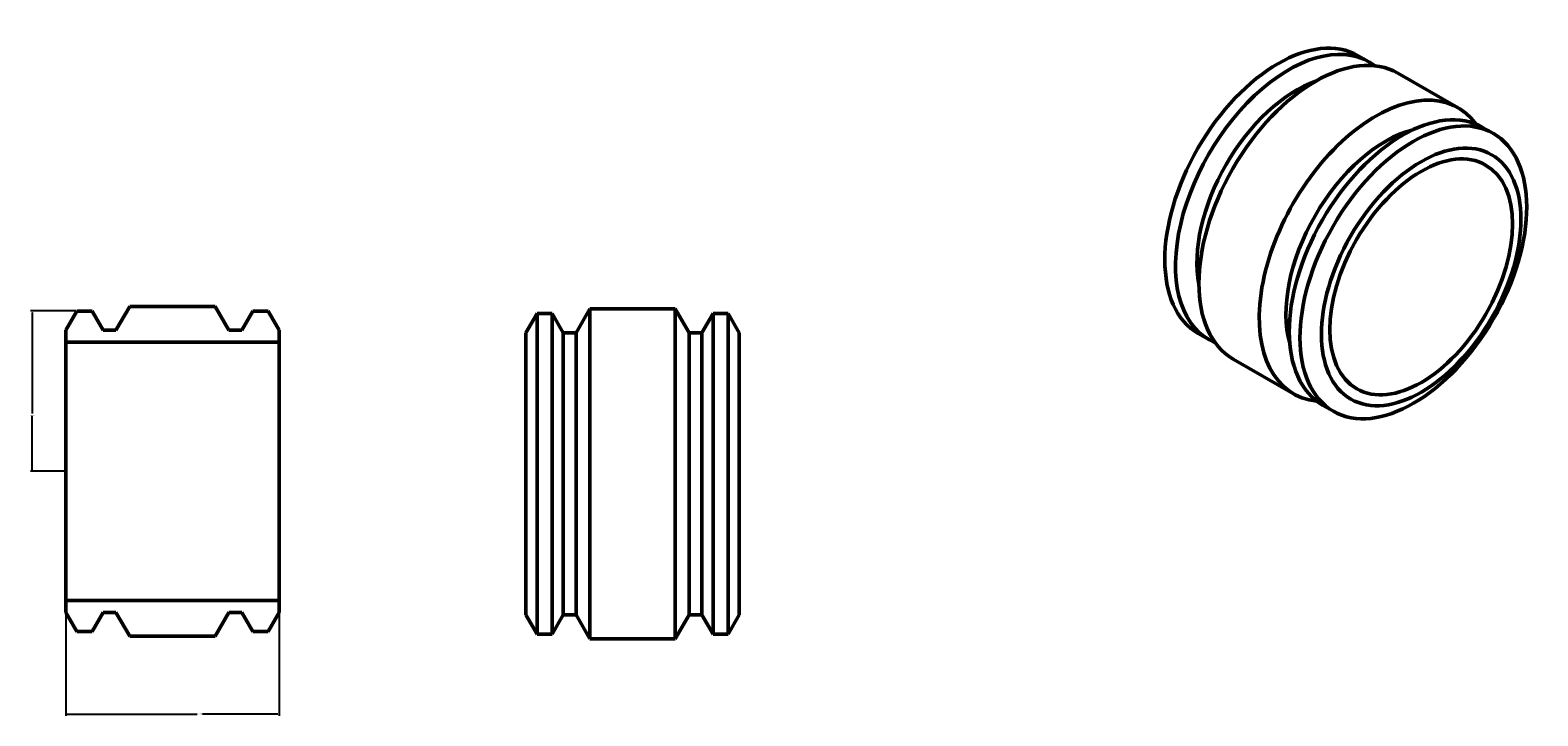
# Model space of a CAD drawing. Header units: inches. Extents: x -21 to 86, y -21 to 91.
# Tile 2 of 2: x -19 to 86, y 43 to 91. Entities that reach past the tile are written whole.
import ezdxf

# ---------------------------------------------------------------- set-up
doc = ezdxf.new("R2010")
doc.units = ezdxf.units.IN
doc.header["$MEASUREMENT"] = 0
doc.layers.add('Dimension (ANSI)', color=7, linetype='Continuous', lineweight=25)
doc.layers.add('Visible (ANSI)', color=7, linetype='Continuous', lineweight=50)
doc.styles.add('Note Text (ANSI)', font='tahoma.ttf')
doc.dimstyles.new('Default (ANSI)', dxfattribs={"dimtxt": 0.094488, "dimasz": 0.098425, "dimexe": 0.125, "dimexo": 0.0625, "dimgap": 0.031496, "dimtad": 0, "dimtih": 1, "dimtoh": 1, "dimrnd": 1e-08, "dimzin": 4, "dimdsep": 46, "dimtxsty": 'Note Text (ANSI)', "dimcen": 0.09, "dimdle": 0.393701, "dimclrd": 256, "dimclre": 256, "dimclrt": 5, "dimadec": 0, "dimazin": 1, "dimtfac": 1, "dimtofl": 0, "dimtmove": 0, "dimatfit": 3, "dimfxl": 1, "dimtolj": 1, "dimtzin": 4, "dimlwd": -1, "dimlwe": -1, "dimarcsym": 0})

# ---------------------------------------------------------------- blocks, each defined once
blk = doc.blocks.new('*D7')
at = {"layer": 'Defpoints', "color": 0, "transparency": 16777216}
for p in [(-16.46, 51.28), (-1.66, 51.28), (-1.66, 43.39)]:
    blk.add_point(p, dxfattribs=at)
at = {"layer": 'Dimension (ANSI)', "transparency": 16777216}
for p, q in [((-16.46, 51.22), (-16.46, 43.27)), ((-1.66, 51.22), (-1.66, 43.27)), ((-16.36, 43.39), (-7.35, 43.39)), ((-1.75, 43.39), (-6.98, 43.39))]:
    blk.add_line(p, q, dxfattribs=at)
for points in [[(-16.36, 43.41), (-16.36, 43.38), (-16.46, 43.39)], [(-1.75, 43.41), (-1.75, 43.38), (-1.66, 43.39)]]:
    blk.add_solid(points, dxfattribs=at)
at = {"layer": 'Dimension (ANSI)', "color": 5, "transparency": 16777216, "insert": (-7.32, 43.44), "char_height": 0.0945, "attachment_point": 1, "style": 'Note Text (ANSI)'}
blk.add_mtext('\\A1;14.80', dxfattribs=at)
blk = doc.blocks.new('*D8')
at = {"layer": 'Defpoints', "color": 0, "transparency": 16777216}
for p in [(-15.68, 71.36), (-18.78, 60.24), (-16.46, 60.24)]:
    blk.add_point(p, dxfattribs=at)
at = {"layer": 'Dimension (ANSI)', "transparency": 16777216}
for p, q in [((-15.75, 71.36), (-18.9, 71.36)), ((-18.78, 71.26), (-18.78, 64.25)), ((-18.78, 60.33), (-18.78, 64.09)), ((-16.52, 60.24), (-18.9, 60.24))]:
    blk.add_line(p, q, dxfattribs=at)
for points in [[(-18.79, 71.26), (-18.76, 71.26), (-18.78, 71.36)], [(-18.79, 60.33), (-18.76, 60.33), (-18.78, 60.24)]]:
    blk.add_solid(points, dxfattribs=at)
at = {"layer": 'Dimension (ANSI)', "color": 5, "transparency": 16777216, "insert": (-18.93, 64.22), "char_height": 0.0945, "attachment_point": 1, "style": 'Note Text (ANSI)'}
blk.add_mtext('\\A1;11.12', dxfattribs=at)

msp = doc.modelspace()

# ---------------------------------------------------------------- linework, layer by layer
at = {"layer": 'Visible (ANSI)'}
for p, q in [((73.929, 88.647), (73.187, 89.074)), ((80.13, 85.451), (75.944, 87.862)), ((82.562, 83.675), (81.821, 84.102)), ((-15.685, 71.356), (-16.455, 70.022)), ((-14.636, 71.356), (-15.685, 71.356)), ((-13.865, 70.022), (-14.636, 71.356)), ((-12.015, 71.681), (-12.973, 70.022)), ((-6.095, 71.681), (-12.015, 71.681)), ((-5.137, 70.022), (-6.095, 71.681)), ((-3.475, 71.356), (-4.245, 70.022)), ((-2.426, 71.356), (-3.475, 71.356)), ((-1.655, 70.022), (-2.426, 71.356)), ((15.462, 69.84), (16.232, 71.175)), ((16.232, 71.175), (16.232, 48.935)), ((17.281, 71.175), (16.232, 71.175)), ((17.281, 71.175), (17.281, 48.935)), ((18.052, 69.84), (17.281, 71.175)), ((18.944, 69.84), (19.902, 71.5)), ((19.902, 71.5), (19.902, 48.61)), ((25.822, 71.5), (19.902, 71.5)), ((25.822, 71.5), (25.822, 48.61)), ((26.78, 69.84), (25.822, 71.5)), ((27.672, 69.84), (28.442, 71.175)), ((28.442, 71.175), (28.442, 48.935)), ((29.491, 71.175), (28.442, 71.175)), ((29.491, 71.175), (29.491, 48.935)), ((30.262, 69.84), (29.491, 71.175)), ((-16.455, 70.022), (-16.455, 69.195)), ((-16.455, 69.195), (-1.655, 69.195)), ((-16.455, 69.195), (-16.455, 51.278)), ((-12.973, 70.022), (-13.865, 70.022)), ((-4.245, 70.022), (-5.137, 70.022)), ((-1.655, 69.195), (-1.655, 70.022)), ((-1.655, 69.195), (-1.655, 51.278)), ((15.462, 69.84), (15.462, 50.269)), ((18.052, 69.84), (18.052, 50.269)), ((18.944, 69.84), (18.052, 69.84)), ((18.944, 69.84), (18.944, 50.269)), ((26.78, 69.84), (26.78, 50.269)), ((27.672, 69.84), (26.78, 69.84)), ((27.672, 69.84), (27.672, 50.269)), ((30.262, 69.84), (30.262, 50.269)), ((62.83, 69.374), (62.088, 69.802)), ((68.707, 65.615), (64.521, 68.026)), ((71.464, 64.402), (70.722, 64.83)), ((-1.655, 51.278), (-16.455, 51.278)), ((-16.455, 51.278), (-16.455, 50.451)), ((-1.655, 50.451), (-1.655, 51.278)), ((-16.455, 50.451), (-15.685, 49.116)), ((-14.636, 49.116), (-13.865, 50.451)), ((-13.865, 50.451), (-12.973, 50.451)), ((-12.973, 50.451), (-12.015, 48.791)), ((-6.095, 48.791), (-5.137, 50.451)), ((-5.137, 50.451), (-4.245, 50.451)), ((-4.245, 50.451), (-3.475, 49.116)), ((-2.426, 49.116), (-1.655, 50.451)), ((15.462, 50.269), (16.232, 48.935)), ((18.052, 50.269), (17.281, 48.935)), ((18.944, 50.269), (18.052, 50.269)), ((18.944, 50.269), (19.902, 48.61)), ((26.78, 50.269), (25.822, 48.61)), ((27.672, 50.269), (26.78, 50.269)), ((27.672, 50.269), (28.442, 48.935)), ((30.262, 50.269), (29.491, 48.935)), ((-15.685, 49.116), (-14.636, 49.116)), ((-12.015, 48.791), (-6.095, 48.791)), ((-3.475, 49.116), (-2.426, 49.116)), ((17.281, 48.935), (16.232, 48.935)), ((25.822, 48.61), (19.902, 48.61)), ((29.491, 48.935), (28.442, 48.935))]:
    msp.add_line(p, q, dxfattribs=at)
for centre, major_axis, start_param, end_param in [((67.638, 79.438), (-5.549, -9.636), 3.1415927, 6.2831853), ((68.379, 79.011), (-5.549, -9.636), 3.0643614, 6.3604166), ((70.232, 77.944), (-5.711, -9.918), 3.1415927, 6.2831853), ((68.924, 78.697), (4.883, 8.48), 0.5894921, 2.5521006), ((74.418, 75.533), (-5.711, -9.918), 2.8907642, 6.5340138), ((76.271, 74.466), (-5.549, -9.636), 3.1415927, 6.2831853), ((75.096, 75.143), (4.883, 8.48), 0.5093219, 2.6322707)]:
    msp.add_ellipse(centre, major_axis=major_axis, ratio=0.5780931, start_param=start_param, end_param=end_param, dxfattribs=at)
for centre, major_axis in [((77.013, 74.039), (5.549, 9.636)), ((77.558, 73.725), (4.883, 8.48)), ((77.558, 73.725), (4.471, 7.763))]:
    msp.add_ellipse(centre, major_axis=major_axis, ratio=0.5780931, dxfattribs=at)

# ---------------------------------------------------------------- dimensions: what is measured, and where the dimension line sits
at = {"layer": 'Dimension (ANSI)'}
dim = msp.add_linear_dim(base=(-18.776, 60.236), p1=(-15.685, 71.356), p2=(-16.455, 60.236), angle=90, dimstyle='Default (ANSI)', override={"dimgap": 0.031496, "dimdec": 2, "dimtol": 0, "dimlim": 0, "dimtp": 0, "dimtm": 0, "dimtdec": 2, "dimatfit": 1}, dxfattribs=at)
dim.commit()
dim.dimension.update_dxf_attribs({"geometry": '*D8', "text_midpoint": (-18.776, 64.171), "dimtype": 160})
dim = msp.add_linear_dim(base=(-1.655, 43.394), p1=(-16.455, 51.278), p2=(-1.655, 51.278), dimstyle='Default (ANSI)', override={"dimgap": 0.031496, "dimtih": 0, "dimtoh": 0, "dimdec": 2, "dimtol": 0, "dimlim": 0, "dimtp": 0, "dimtm": 0, "dimtdec": 2, "dimatfit": 1}, dxfattribs=at)
dim.commit()
dim.dimension.update_dxf_attribs({"geometry": '*D7', "text_midpoint": (-7.165, 43.394), "dimtype": 160})

doc.saveas('drawing.dxf')
